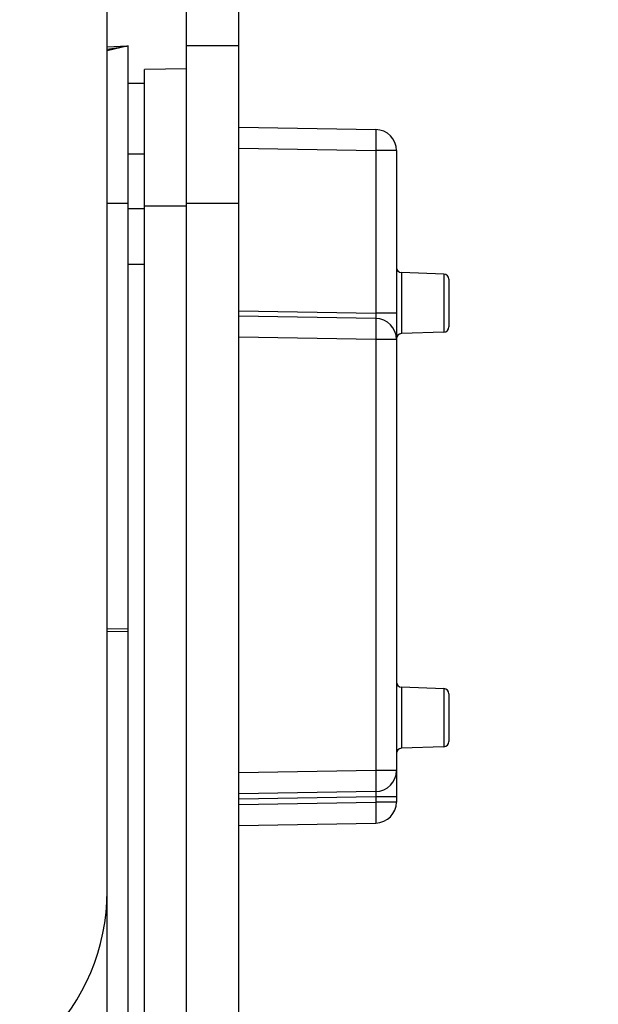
# Model space of a CAD drawing. Header units: millimetres. Extents: x 26456 to 27930, y -18123 to -17119.
# Tile 77 of 96: x 27116 to 27171, y -17361 to -17267. Entities that reach past the tile are written whole.
import ezdxf

# ---------------------------------------------------------------- set-up
doc = ezdxf.new("R2010")
doc.units = ezdxf.units.MM
doc.linetypes.add('ACAD_ISO02W100', pattern=[15, 12, -3])
for name, color, linetype in [('HG1-Y31201-Y31202SOLIDLINE', 7, 'Continuous'), ('LJ-Y31201-29SOLIDLINE', 7, 'Continuous'), ('LJ-Y31202-13SOLIDLINE', 7, 'Continuous'), ('Y31201-Y31202-PP-40_22SOLIDLINE', 7, 'Continuous'), ('Y31201-Y31202-PP-42_2SOLIDLINE', 7, 'Continuous'), ('Y31201-Y31202-PP-77_2SOLIDLINE', 7, 'Continuous'), ('图层2', 7, 'ACAD_ISO02W100')]:
    doc.layers.add(name, color=color, linetype=linetype)
doc.styles.add('STYLE1', font='txt.shx')
doc.dimstyles.new('11', dxfattribs={"dimtxt": 7, "dimasz": 6, "dimexe": 1.25, "dimexo": 0.625, "dimgap": 2, "dimtad": 1, "dimtxsty": 'STYLE1', "dimcen": 2.5, "dimclrd": 3, "dimclre": 3, "dimclrt": 3, "dimadec": 0, "dimazin": 0, "dimtfac": 1, "dimtmove": 0, "dimatfit": 3, "dimfxl": 1, "dimarcsym": 0})

# ---------------------------------------------------------------- blocks, each defined once
blk = doc.blocks.new('*D3')
at = {"layer": 'Defpoints', "color": 0, "linetype": 'ByBlock', "transparency": 16777216}
for p in [(27296.159, -17151.628), (27060.709, -17278.146), (27296.159, -17297.94)]:
    blk.add_point(p, dxfattribs=at)
at = {"layer": '图层2', "color": 3, "linetype": 'ByBlock', "lineweight": -2, "transparency": 16777216}
for p, q in [((27060.709, -17276.896), (27060.709, -17149.128)), ((27296.159, -17296.69), (27296.159, -17149.128)), ((27072.709, -17151.628), (27284.159, -17151.628))]:
    blk.add_line(p, q, dxfattribs=at)
at = {"layer": '图层2', "color": 3, "linetype": 'ByBlock', "transparency": 16777216}
for points in [[(27072.709, -17149.628), (27072.709, -17153.628), (27060.709, -17151.628)], [(27284.159, -17149.628), (27284.159, -17153.628), (27296.159, -17151.628)]]:
    blk.add_solid(points, dxfattribs=at)
at = {"layer": '图层2', "color": 3, "linetype": 'ByBlock', "transparency": 16777216, "insert": (27184.74, -17139.462), "char_height": 14, "attachment_point": 5, "style": 'STYLE1'}
blk.add_mtext('235,5mm [9,270in]', dxfattribs=at)
blk = doc.blocks.new('*D4')
at = {"layer": 'Defpoints', "color": 0, "linetype": 'ByBlock', "transparency": 16777216}
for p in [(27296.159, -17182.921), (27108.709, -17350.098), (27296.159, -17402.257)]:
    blk.add_point(p, dxfattribs=at)
at = {"layer": '图层2', "color": 3, "linetype": 'ByBlock', "lineweight": -2, "transparency": 16777216}
for p, q in [((27108.709, -17348.848), (27108.709, -17180.421)), ((27296.159, -17401.007), (27296.159, -17180.421)), ((27120.709, -17182.921), (27284.159, -17182.921))]:
    blk.add_line(p, q, dxfattribs=at)
at = {"layer": '图层2', "color": 3, "linetype": 'ByBlock', "transparency": 16777216}
for points in [[(27120.709, -17180.921), (27120.709, -17184.921), (27108.709, -17182.921)], [(27284.159, -17180.921), (27284.159, -17184.921), (27296.159, -17182.921)]]:
    blk.add_solid(points, dxfattribs=at)
at = {"layer": '图层2', "color": 3, "linetype": 'ByBlock', "transparency": 16777216, "insert": (27189.345, -17170.755), "char_height": 14, "attachment_point": 5, "style": 'STYLE1'}
blk.add_mtext('187,5mm [7,380in]', dxfattribs=at)

msp = doc.modelspace()

# ---------------------------------------------------------------- linework, layer by layer
at = {"layer": 'HG1-Y31201-Y31202SOLIDLINE', "color": 7}
for p, q in [((27126.409, -17269.598), (27124.409, -17270.06)), ((27124.409, -17269.668), (27126.313, -17269.602)), ((27124.409, -17269.917), (27125.702, -17269.703)), ((27125.702, -17269.703), (27126.035, -17269.648)), ((27126.035, -17269.648), (27126.193, -17269.622)), ((27126.193, -17269.622), (27126.29, -17269.606)), ((27126.29, -17269.606), (27126.313, -17269.602)), ((27126.409, -17430.603), (27126.409, -17269.594)), ((27126.409, -17284.598), (27124.409, -17284.598)), ((27124.409, -17325.133), (27126.409, -17325.098)), ((27124.409, -17325.383), (27126.409, -17325.348))]:
    msp.add_line(p, q, dxfattribs=at)
msp.add_arc((27126.278, -17268.602), 1, 272, 277.53502, dxfattribs=at)
at = {"layer": 'LJ-Y31201-29SOLIDLINE', "color": 7}
msp.add_line((27124.409, -17375.178), (27124.409, -17350.098), dxfattribs=at)
at = {"layer": 'LJ-Y31202-13SOLIDLINE', "color": 7}
for p, q in [((27136.959, -17444.898), (27136.959, -17255.298)), ((27136.959, -17269.598), (27131.959, -17269.598)), ((27136.959, -17284.598), (27131.959, -17284.598))]:
    msp.add_line(p, q, dxfattribs=at)
at = {"layer": 'LJ-Y31202-13SOLIDLINE', "color": 255}
msp.add_line((27131.959, -17439.898), (27131.959, -17260.298), dxfattribs=at)
at = {"layer": 'Y31201-Y31202-PP-40_22SOLIDLINE', "color": 7}
for p, q in [((27131.959, -17271.779), (27127.959, -17271.848)), ((27127.959, -17428.348), (27127.959, -17271.848)), ((27136.959, -17277.337), (27149.994, -17277.564)), ((27136.959, -17279.336), (27149.994, -17279.564)), ((27150.003, -17278.946), (27149.994, -17279.564)), ((27151.959, -17279.564), (27149.994, -17279.564)), ((27149.994, -17279.564), (27149.994, -17295.064)), ((27151.959, -17279.564), (27151.959, -17341.633)), ((27131.959, -17284.848), (27127.959, -17284.848)), ((27156.477, -17291.332), (27152.442, -17291.191)), ((27152.442, -17291.191), (27152.442, -17297.006)), ((27156.477, -17291.332), (27156.477, -17296.865)), ((27156.959, -17291.832), (27156.959, -17296.365)), ((27136.959, -17294.837), (27149.994, -17295.064)), ((27149.994, -17295.564), (27136.959, -17295.337)), ((27151.959, -17295.064), (27149.994, -17295.064)), ((27150.003, -17296.946), (27149.994, -17297.564)), ((27156.477, -17296.865), (27152.442, -17297.006)), ((27149.994, -17297.564), (27136.959, -17297.336)), ((27151.959, -17297.564), (27149.994, -17297.564)), ((27149.994, -17297.564), (27149.994, -17338.633)), ((27156.477, -17330.832), (27152.442, -17330.691)), ((27152.442, -17330.691), (27152.442, -17336.506)), ((27156.477, -17330.832), (27156.477, -17336.365)), ((27156.959, -17331.332), (27156.959, -17335.865)), ((27156.477, -17336.365), (27152.442, -17336.506)), ((27149.994, -17338.633), (27136.959, -17338.86)), ((27151.959, -17338.633), (27149.994, -17338.633)), ((27149.994, -17338.633), (27150.003, -17339.251)), ((27149.994, -17340.633), (27136.959, -17340.86)), ((27149.994, -17341.133), (27136.959, -17341.36)), ((27151.959, -17341.133), (27149.994, -17341.133)), ((27149.994, -17341.133), (27149.994, -17341.633)), ((27136.959, -17341.86), (27149.994, -17341.633)), ((27151.959, -17341.633), (27149.994, -17341.633)), ((27149.994, -17341.633), (27150.003, -17342.251)), ((27136.959, -17343.86), (27149.994, -17343.633))]:
    msp.add_line(p, q, dxfattribs=at)
for points in [[(27149.994, -17277.564), (27150.003, -17277.662), (27150.008, -17277.946), (27150.008, -17278.389), (27150.003, -17278.946)], [(27149.994, -17295.064), (27150.003, -17295.219), (27150.008, -17295.358), (27150.008, -17295.469), (27150.003, -17295.54), (27149.994, -17295.564)], [(27149.994, -17295.564), (27150.003, -17295.662), (27150.008, -17295.946), (27150.008, -17296.389), (27150.003, -17296.946)], [(27150.003, -17339.251), (27150.008, -17339.808), (27150.008, -17340.251), (27150.003, -17340.535), (27149.994, -17340.633)], [(27149.994, -17340.633), (27150.003, -17340.657), (27150.008, -17340.728), (27150.008, -17340.839), (27150.003, -17340.978), (27149.994, -17341.133)], [(27150.003, -17342.251), (27150.008, -17342.808), (27150.008, -17343.251), (27150.003, -17343.535), (27149.994, -17343.633)]]:
    msp.add_lwpolyline(points, dxfattribs=at)
for centre, radius, start, end in [((27149.959, -17279.564), 2, 0, 89), ((27152.459, -17290.691), 0.5, 180, 268), ((27156.459, -17291.831), 0.5, 0, 88), ((27149.959, -17297.564), 2, 0, 89), ((27152.459, -17297.506), 0.5, 92, 180), ((27156.459, -17296.366), 0.5, 272, 0), ((27152.459, -17330.191), 0.5, 180, 268), ((27156.459, -17331.331), 0.5, 0, 88), ((27152.459, -17337.006), 0.5, 92, 180), ((27156.459, -17335.866), 0.5, 272, 0), ((27149.959, -17338.633), 2, 271, 0.00025), ((27149.959, -17341.633), 2, 271, 0)]:
    msp.add_arc(centre, radius, start, end, dxfattribs=at)
at = {"layer": 'Y31201-Y31202-PP-42_2SOLIDLINE', "color": 7}
for p, q in [((27127.959, -17273.164), (27126.409, -17273.164)), ((27127.959, -17279.91), (27126.409, -17279.91)), ((27127.959, -17285.108), (27126.409, -17285.108)), ((27127.959, -17290.412), (27126.409, -17290.412))]:
    msp.add_line(p, q, dxfattribs=at)
at = {"layer": 'Y31201-Y31202-PP-77_2SOLIDLINE', "color": 255}
msp.add_line((27124.409, -17350.098), (27124.409, -17205.098), dxfattribs=at)
msp.add_arc((27104.409, -17350.098), 20, 180, 0, dxfattribs=at)

# ---------------------------------------------------------------- dimensions: what is measured, and where the dimension line sits
at = {"layer": '图层2', "color": 3, "linetype": 'ByBlock'}
for base, p1, p2, picture, middle in [((27296.159477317, -17151.628383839), (27060.709477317, -17278.146258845), (27296.159477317, -17297.939700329), '*D3', (27184.740192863, -17151.628383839)), ((27296.159477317, -17182.921389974), (27108.709477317, -17350.098351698), (27296.159477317, -17402.257003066), '*D4', (27189.344859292, -17182.921389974))]:
    dim = msp.add_linear_dim(base=base, p1=p1, p2=p2, dimstyle='11', override={"dimscale": 2, "dimdec": 1, "dimpost": 'mm'}, dxfattribs=at)
    dim.commit()
    dim.dimension.update_dxf_attribs({"geometry": picture, "text_midpoint": middle, "dimtype": 160})

doc.saveas('drawing.dxf')
